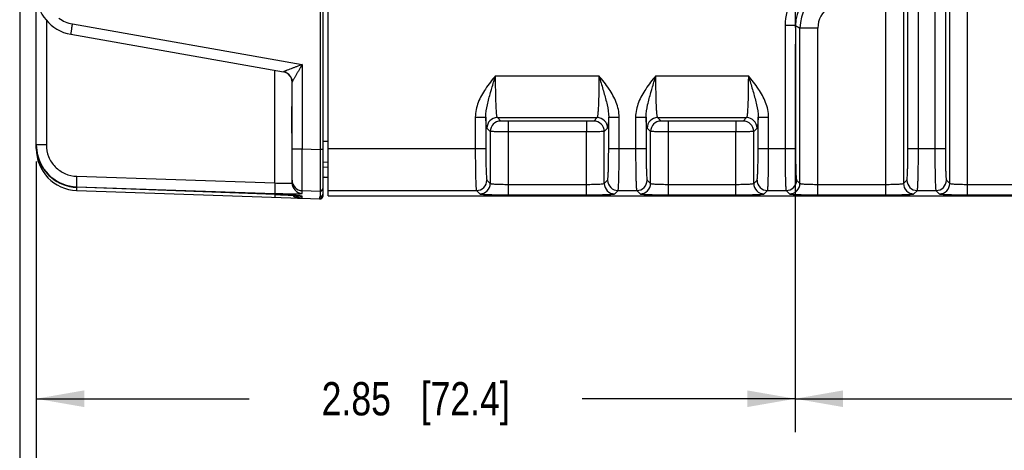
# Model space of a CAD drawing. Header units: inches. Extents: x 0 to 34, y 0 to 22.
# Tile 52 of 111: x 13.6 to 17.3, y 2.5 to 4.1. Entities that reach past the tile are written whole.
import ezdxf

# ---------------------------------------------------------------- set-up
doc = ezdxf.new("R2010")
doc.units = ezdxf.units.IN
doc.header["$LTSCALE"] = 1.87
doc.header["$MEASUREMENT"] = 0
doc.linetypes.add('CENTER', pattern=[0.6, 0.375, -0.075, 0.075, -0.075])
doc.layers.get('0').update_dxf_attribs({"linetype": 'CONTINUOUS'})
doc.layers.add('02___PRT_ALL_AXES', color=7, linetype='CONTINUOUS')
doc.layers.add('DIMENSIONS', color=7, linetype='CONTINUOUS')
doc.styles.get("Standard").update_dxf_attribs({"font": 'txt', "width": 0.8})
doc.dimstyles.new('DIMSTYLE_1', dxfattribs={"dimtxt": 0.125, "dimasz": 0.18, "dimexe": 0.125, "dimexo": 0.0625, "dimgap": 0.0625, "dimtad": 0, "dimtih": 1, "dimtoh": 1, "dimzin": 4, "dimdsep": 46, "dimtxsty": 'STANDARD', "dimblk": '_FILLED', "dimblk1": '_FILLED', "dimblk2": '_FILLED', "dimcen": 0.09, "dimadec": 0, "dimazin": 0, "dimtp": 0.01, "dimtm": 0.01, "dimtfac": 1, "dimtofl": 0, "dimtmove": 0, "dimatfit": 3, "dimldrblk": '_FILLED', "dimfxl": 1, "dimtolj": 1, "dimtzin": 4, "dimarcsym": 0})

# ---------------------------------------------------------------- blocks, each defined once
blk = doc.blocks.new('_FILLED')
at = {"color": 0, "linetype": 'BYBLOCK'}
blk.add_solid([(0, 0), (-1, 0.174), (-1, -0.174)], dxfattribs=at)
blk = doc.blocks.new('*D14')
at = {"layer": 'DIMENSIONS', "color": 2, "linetype": 'CONTINUOUS'}
for p, q in [((16.5599, 3.9909), (16.5599, 2.5342)), ((13.7107, 3.5503), (13.7107, 2.5342)), ((13.7107, 2.6592), (14.5103, 2.6592)), ((16.5599, 2.6592), (15.7603, 2.6592))]:
    blk.add_line(p, q, dxfattribs=at)
at = {"layer": 'DIMENSIONS', "color": 2, "linetype": 'CONTINUOUS', "xscale": 0.18, "yscale": 0.18, "zscale": 0.18, "rotation": 180}
blk.add_blockref('_FILLED', (13.7107, 2.6592), dxfattribs=at)
at = {"layer": 'DIMENSIONS', "color": 2, "linetype": 'CONTINUOUS', "xscale": 0.18, "yscale": 0.18, "zscale": 0.18}
blk.add_blockref('_FILLED', (16.5599, 2.6592), dxfattribs=at)
at = {"layer": 'DIMENSIONS', "color": 2, "linetype": 'CONTINUOUS', "insert": (15.1353, 2.7217), "char_height": 0.125, "width": 1.125, "attachment_point": 2, "line_spacing_factor": 0.9}
blk.add_mtext('2.85{\\Ftxt.shx;\\W1.000000;\\H0.125000; }[72.4]', dxfattribs=at)
blk = doc.blocks.new('*D15')
at = {"layer": 'DIMENSIONS', "color": 2, "linetype": 'CONTINUOUS'}
for p, q in [((16.5599, 3.9909), (16.5599, 2.5342)), ((21.1479, 3.9909), (21.1479, 2.5342)), ((16.5599, 2.6592), (18.1789, 2.6592)), ((21.1479, 2.6592), (19.5289, 2.6592))]:
    blk.add_line(p, q, dxfattribs=at)
at = {"layer": 'DIMENSIONS', "color": 2, "linetype": 'CONTINUOUS', "xscale": 0.18, "yscale": 0.18, "zscale": 0.18, "rotation": 180}
blk.add_blockref('_FILLED', (16.5599, 2.6592), dxfattribs=at)
at = {"layer": 'DIMENSIONS', "color": 2, "linetype": 'CONTINUOUS', "xscale": 0.18, "yscale": 0.18, "zscale": 0.18}
blk.add_blockref('_FILLED', (21.1479, 2.6592), dxfattribs=at)
at = {"layer": 'DIMENSIONS', "color": 2, "linetype": 'CONTINUOUS', "insert": (18.8539, 2.7217), "char_height": 0.125, "width": 1.225, "attachment_point": 2, "line_spacing_factor": 0.9}
blk.add_mtext('4.59{\\Ftxt.shx;\\W1.000000;\\H0.125000; }[116.5]', dxfattribs=at)
blk = doc.blocks.new('*D16')
at = {"layer": 'DIMENSIONS', "color": 2, "linetype": 'CONTINUOUS'}
for p, q in [((13.6487, 4.9202), (13.6487, 1.0342)), ((22.2897, 3.4467), (22.2897, 1.0342)), ((13.6487, 1.1592), (17.2942, 1.1592)), ((22.2897, 1.1592), (18.6442, 1.1592))]:
    blk.add_line(p, q, dxfattribs=at)
at = {"layer": 'DIMENSIONS', "color": 2, "linetype": 'CONTINUOUS', "xscale": 0.18, "yscale": 0.18, "zscale": 0.18, "rotation": 180}
blk.add_blockref('_FILLED', (13.6487, 1.1592), dxfattribs=at)
at = {"layer": 'DIMENSIONS', "color": 2, "linetype": 'CONTINUOUS', "xscale": 0.18, "yscale": 0.18, "zscale": 0.18}
blk.add_blockref('_FILLED', (22.2897, 1.1592), dxfattribs=at)
at = {"layer": 'DIMENSIONS', "color": 2, "linetype": 'CONTINUOUS', "insert": (17.9692, 1.2217), "char_height": 0.125, "width": 1.225, "attachment_point": 2, "line_spacing_factor": 0.9}
blk.add_mtext('8.64{\\Ftxt.shx;\\W1.000000;\\H0.125000; }[219.5]', dxfattribs=at)
blk = doc.blocks.new('*D17')
at = {"layer": 'DIMENSIONS', "color": 2, "linetype": 'CONTINUOUS'}
for p, q in [((13.7107, 3.5503), (13.7107, 1.7842)), ((22.2897, 3.4467), (22.2897, 1.7842)), ((13.7107, 1.9092), (17.3252, 1.9092)), ((22.2897, 1.9092), (18.6752, 1.9092))]:
    blk.add_line(p, q, dxfattribs=at)
at = {"layer": 'DIMENSIONS', "color": 2, "linetype": 'CONTINUOUS', "xscale": 0.18, "yscale": 0.18, "zscale": 0.18, "rotation": 180}
blk.add_blockref('_FILLED', (13.7107, 1.9092), dxfattribs=at)
at = {"layer": 'DIMENSIONS', "color": 2, "linetype": 'CONTINUOUS', "xscale": 0.18, "yscale": 0.18, "zscale": 0.18}
blk.add_blockref('_FILLED', (22.2897, 1.9092), dxfattribs=at)
at = {"layer": 'DIMENSIONS', "color": 2, "linetype": 'CONTINUOUS', "insert": (18.0002, 1.9717), "char_height": 0.125, "width": 1.225, "attachment_point": 2, "line_spacing_factor": 0.9}
blk.add_mtext('8.58{\\Ftxt.shx;\\W1.000000;\\H0.125000; }[217.9]', dxfattribs=at)

msp = doc.modelspace()

# ---------------------------------------------------------------- linework, layer by layer
at = {"color": 7, "linetype": 'CONTINUOUS'}
for p, q in [((14.7864, 6.868), (14.7864, 3.4194)), ((14.8066, 3.4216), (14.8066, 6.8658)), ((16.8996, 6.8623), (16.8996, 3.4251)), ((17.2073, 3.4251), (17.2073, 6.8623)), ((16.9665, 6.8194), (16.9665, 3.468)), ((17.1404, 3.468), (17.1404, 6.8194)), ((14.7763, 6.6915), (14.7763, 3.5959)), ((13.7107, 3.5989), (13.7107, 6.6886)), ((16.9832, 3.5988), (16.9832, 6.6886)), ((17.0226, 3.5988), (17.0226, 6.6886)), ((17.0843, 6.6886), (17.0843, 3.5988)), ((17.1237, 6.6886), (17.1237, 3.5988)), ((13.7487, 4.0809), (13.7487, 3.6128)), ((13.8463, 4.0669), (14.7093, 3.9147)), ((16.5219, 4.0612), (16.5219, 3.5988)), ((16.5613, 4.0612), (16.5219, 4.0612)), ((16.5613, 4.0612), (16.5613, 3.5988)), ((16.578, 3.468), (16.578, 4.0516)), ((16.6449, 4.0516), (16.578, 4.0516)), ((16.6449, 3.4251), (16.6449, 4.0516)), ((13.8408, 4.0281), (14.6388, 3.8874)), ((14.6067, 3.4697), (14.6067, 3.893)), ((14.7093, 3.9147), (14.7093, 3.5982)), ((14.6713, 3.4698), (14.6713, 3.8487)), ((15.4351, 3.8724), (15.8231, 3.8724)), ((16.0369, 3.8724), (16.3841, 3.8724)), ((15.3591, 3.7171), (15.3591, 3.5988)), ((15.3591, 3.7171), (15.3984, 3.7171)), ((15.3984, 3.717), (15.3984, 3.5988)), ((15.4545, 3.7023), (15.4418, 3.7151)), ((15.4418, 3.7151), (15.8165, 3.7151)), ((15.482, 3.7014), (15.482, 3.662)), ((15.7762, 3.7014), (15.482, 3.7014)), ((15.7762, 3.7014), (15.7762, 3.662)), ((15.8165, 3.7151), (15.8037, 3.7023)), ((15.8598, 3.7171), (15.8991, 3.7171)), ((15.8598, 3.5988), (15.8598, 3.717)), ((15.8991, 3.5988), (15.8991, 3.7171)), ((15.9609, 3.7171), (15.9609, 3.5988)), ((15.9609, 3.7171), (16.0002, 3.7171)), ((16.0002, 3.717), (16.0002, 3.5988)), ((16.0563, 3.7023), (16.0436, 3.7151)), ((16.0436, 3.7151), (16.3775, 3.7151)), ((16.0839, 3.4251), (16.0839, 3.7014)), ((16.3372, 3.7014), (16.0839, 3.7014)), ((16.3372, 3.7014), (16.3372, 3.662)), ((16.3775, 3.7151), (16.3647, 3.7023)), ((16.4208, 3.7171), (16.4602, 3.7171)), ((16.4208, 3.5988), (16.4208, 3.717)), ((16.4602, 3.5988), (16.4602, 3.7171)), ((15.4152, 3.663), (15.4024, 3.6757)), ((15.4152, 3.663), (15.4152, 3.468)), ((15.482, 3.662), (15.482, 3.4644)), ((15.7762, 3.662), (15.482, 3.662)), ((15.7762, 3.4251), (15.7762, 3.662)), ((15.8558, 3.6757), (15.8431, 3.663)), ((15.8431, 3.468), (15.8431, 3.663)), ((16.017, 3.663), (16.0042, 3.6757)), ((16.017, 3.468), (16.017, 3.663)), ((16.3372, 3.662), (16.0839, 3.662)), ((16.3372, 3.4251), (16.3372, 3.662)), ((16.4168, 3.6757), (16.4041, 3.663)), ((16.4041, 3.468), (16.4041, 3.663)), ((14.7863, 3.6266), (14.8066, 3.6272)), ((13.7107, 3.6128), (13.7137, 3.5821)), ((13.7487, 3.6128), (13.7107, 3.6128)), ((13.7119, 3.5989), (13.7107, 3.5989)), ((14.6713, 3.5982), (14.7093, 3.5982)), ((14.7093, 3.5982), (14.7763, 3.5959)), ((14.7864, 3.5959), (14.7763, 3.5959)), ((14.8066, 3.5988), (15.3984, 3.5988)), ((15.8598, 3.5988), (16.0002, 3.5988)), ((16.4208, 3.5988), (16.5613, 3.5988)), ((16.9832, 3.5988), (17.1237, 3.5988)), ((14.7864, 3.5479), (14.8066, 3.5485)), ((14.8066, 3.5288), (14.7864, 3.5282)), ((13.8626, 3.4948), (14.6067, 3.4697)), ((14.7864, 3.4917), (14.8066, 3.4917)), ((15.4024, 3.4808), (15.4152, 3.468)), ((15.8431, 3.468), (15.8558, 3.4808)), ((16.0042, 3.4808), (16.017, 3.468)), ((16.4041, 3.468), (16.4168, 3.4808)), ((16.5652, 3.4808), (16.578, 3.468)), ((16.9665, 3.468), (16.9792, 3.4808)), ((17.1277, 3.4808), (17.1404, 3.468)), ((13.8621, 3.453), (13.8622, 3.4445)), ((13.8626, 3.4534), (13.8626, 3.4555)), ((13.8626, 3.4555), (14.6067, 3.4304)), ((14.6066, 3.4265), (13.8626, 3.4534)), ((14.6067, 3.4265), (13.8626, 3.4534)), ((13.8626, 3.4534), (13.8626, 3.4534)), ((13.8626, 3.4415), (14.7763, 3.4096)), ((14.7093, 3.4305), (14.7093, 3.4409)), ((14.7093, 3.4409), (14.7763, 3.4386)), ((14.7763, 3.4386), (14.7763, 3.4181)), ((14.8066, 3.4414), (15.3631, 3.4414)), ((15.3631, 3.4414), (15.3758, 3.4287)), ((15.482, 3.4644), (15.482, 3.4251)), ((15.482, 3.4644), (15.7762, 3.4644)), ((15.8824, 3.4287), (15.8952, 3.4414)), ((15.8952, 3.4414), (15.9649, 3.4414)), ((15.9649, 3.4414), (15.9776, 3.4287)), ((16.0838, 3.4644), (16.3372, 3.4644)), ((16.4434, 3.4287), (16.4562, 3.4414)), ((16.4562, 3.4414), (16.5259, 3.4414)), ((16.5259, 3.4414), (16.5386, 3.4287)), ((16.6449, 3.4644), (16.8996, 3.4644)), ((17.0059, 3.4287), (17.0186, 3.4414)), ((17.0186, 3.4414), (17.0883, 3.4414)), ((17.0883, 3.4414), (17.1011, 3.4287)), ((17.2073, 3.4644), (17.9232, 3.4644)), ((14.6061, 3.4264), (14.6063, 3.4185)), ((14.6066, 3.4265), (14.6067, 3.4265)), ((14.7068, 3.4125), (14.7736, 3.4101)), ((14.7093, 3.4132), (14.7093, 3.4192)), ((14.7738, 3.4182), (14.7736, 3.4097)), ((14.7738, 3.4182), (14.7763, 3.4181)), ((14.7838, 3.4215), (14.7838, 3.4192)), ((14.8066, 3.4216), (22.1795, 3.4216)), ((15.482, 3.4251), (15.7762, 3.4251)), ((16.0839, 3.4251), (16.3372, 3.4251)), ((16.6449, 3.4251), (16.8996, 3.4251)), ((17.2073, 3.4251), (17.9232, 3.4251))]:
    msp.add_line(p, q, dxfattribs=at)
for points in [[(13.7137, 3.5803), (13.7239, 3.5476), (13.7429, 3.5154), (13.7689, 3.4886), (13.8005, 3.4686), (13.8358, 3.4566), (13.8626, 3.4534)], [(14.6066, 3.4265), (14.6173, 3.4261), (14.6279, 3.4256), (14.638, 3.4252), (14.6474, 3.4247), (14.6562, 3.4242), (14.6644, 3.4238), (14.6718, 3.4233), (14.6784, 3.4228), (14.6843, 3.4224), (14.6894, 3.422), (14.6937, 3.4216), (14.697, 3.4212), (14.6994, 3.4209), (14.7001, 3.4208)]]:
    msp.add_lwpolyline(points, dxfattribs=at)
for centre, radius, start, end in [((16.7187, 4.0612), 0.1967, 119.3238, 180.0003), ((13.8681, 4.1832), 0.1575, 180, 260), ((16.7186, 4.0612), 0.1573, 119.3081, 180.0129), ((16.7355, 4.0515), 0.1575, 121.0017, 179.9817), ((16.7354, 4.0516), 0.0905, 120.9835, 180), ((13.8668, 4.1832), 0.1181, 233.1245, 259.9996), ((17.2343, 5.2114), 1.3326, 239.6673, 240.4969), ((14.6319, 3.8486), 0.0394, 0, 80), ((14.6319, 3.8486), 0.0394, 31.4139, 79.957), ((15.4418, 3.6756), 0.0394, 90.0842, 179.9158), ((15.4546, 3.6629), 0.0394, 90.0842, 179.9158), ((15.8037, 3.6629), 0.0394, 0.0842, 89.9158), ((15.8164, 3.6756), 0.0394, 0.0842, 89.9158), ((16.0436, 3.6756), 0.0394, 90.0842, 179.9158), ((16.0564, 3.6629), 0.0394, 90.0842, 179.9158), ((16.3647, 3.6629), 0.0394, 0.0842, 89.9158), ((16.3774, 3.6756), 0.0394, 0.0842, 89.9158), ((13.8689, 3.611), 0.1582, 180.0234, 190.5379), ((13.8681, 3.5989), 0.1575, 180, 268), ((13.8682, 3.6109), 0.1576, 190.5429, 191.2207), ((13.868, 3.6127), 0.1573, 191.2038, 268.0553), ((13.8678, 3.6108), 0.1571, 191.2204, 192.5541), ((13.8683, 3.611), 0.1577, 192.5581, 267.9301), ((14.7106, 3.4802), 0.0394, 180.0178, 268.0195), ((14.7933, 3.4838), 0.00787, 90, 152.6446), ((15.363, 3.4808), 0.0394, 270.0842, 359.9158), ((15.8952, 3.4808), 0.0394, 180.0842, 269.9158), ((15.9648, 3.4808), 0.0394, 270.0842, 359.9158), ((16.4562, 3.4808), 0.0394, 180.0842, 269.9158), ((16.5258, 3.4808), 0.0394, 270.0842, 359.9158), ((17.0187, 3.4808), 0.0394, 180.0842, 269.9158), ((17.0883, 3.4808), 0.0394, 270.0842, 359.9158), ((14.7106, 3.4699), 0.0394, 180.0178, 268.0195), ((14.7766, 3.4485), 0.00984, 267.9649, 0.0002), ((15.3757, 3.4681), 0.0394, 270.0842, 359.9158), ((15.8825, 3.4681), 0.0394, 180.0842, 269.9158), ((15.9776, 3.4681), 0.0394, 270.0842, 359.9158), ((16.4435, 3.4681), 0.0394, 180.0842, 269.9158), ((16.5386, 3.4681), 0.0394, 270.0842, 359.9158), ((17.0059, 3.4681), 0.0394, 180.0842, 269.9158), ((17.101, 3.4681), 0.0394, 270.0842, 359.9158), ((14.4982, 0.4253), 3.0032, 87.7625, 87.9296), ((14.5001, 0.4744), 2.954, 87.6218, 87.7628), ((14.5144, 0.8062), 2.6219, 87.1593, 87.6325), ((14.5295, 1.1138), 2.3139, 87.0347, 87.1558), ((14.7107, 3.4526), 0.0395, 231.5967, 245.9896), ((14.7739, 3.4195), 0.00984, 268, 358.5), ((14.7766, 3.4194), 0.00984, 264.7712, 360)]:
    msp.add_arc(centre, radius, start, end, dxfattribs=at)
for points, knots in [([(13.8463, 4.0669), (13.8454, 4.0619), (13.8442, 4.0548), (13.8427, 4.0457), (13.8419, 4.0399), (13.8412, 4.0351), (13.8409, 4.0319), (13.8407, 4.03), (13.8407, 4.029), (13.8407, 4.0285), (13.8407, 4.0281), (13.8408, 4.0281)], [0, 0, 0, 0, 0.382301, 0.554901, 0.706007, 0.829998, 0.922353, 0.955415, 0.979369, 0.994119, 1, 1, 1, 1]), ([(14.7093, 3.9147), (14.7021, 3.912), (14.6915, 3.9079), (14.6775, 3.9026), (14.6674, 3.8987), (14.6579, 3.895), (14.6505, 3.8921), (14.6453, 3.8901), (14.6422, 3.8889), (14.6402, 3.8879), (14.639, 3.8876), (14.6388, 3.8874)], [0, 0, 0, 0, 0.303149, 0.451539, 0.595698, 0.732714, 0.856859, 0.910591, 0.955282, 0.986741, 1, 1, 1, 1]), ([(14.6388, 3.8874), (14.6388, 3.8874), (14.6388, 3.8874), (14.6388, 3.8874), (14.6388, 3.8874)], [0, 0, 0, 0, 0.513947, 1, 1, 1, 1]), ([(14.7093, 3.9147), (14.7054, 3.9081), (14.6996, 3.8983), (14.6919, 3.8853), (14.6865, 3.8759), (14.6821, 3.8683), (14.6788, 3.8626), (14.6765, 3.8586), (14.6746, 3.8551), (14.6729, 3.8522), (14.672, 3.8501), (14.6713, 3.849), (14.6713, 3.8487)], [0, 0, 0, 0, 0.301179, 0.448888, 0.592614, 0.729511, 0.793836, 0.853964, 0.90807, 0.953331, 0.985599, 1, 1, 1, 1]), ([(15.4164, 3.8096), (15.4179, 3.8148), (15.424, 3.8358), (15.4303, 3.8567), (15.4351, 3.8724)], [0, 0, 0, 0, 0.24726, 1, 1, 1, 1]), ([(15.4418, 3.7151), (15.4414, 3.7153), (15.4409, 3.7168), (15.4403, 3.7194), (15.4397, 3.7235), (15.4388, 3.7317), (15.4379, 3.745), (15.4369, 3.7643), (15.4362, 3.7877), (15.4356, 3.8141), (15.4352, 3.8427), (15.4351, 3.8624), (15.4351, 3.8724)], [0, 0, 0, 0, 0.008949, 0.02645, 0.052719, 0.087598, 0.181978, 0.306279, 0.456041, 0.625793, 0.809438, 1, 1, 1, 1]), ([(15.8231, 3.8724), (15.8231, 3.8624), (15.823, 3.8427), (15.8227, 3.8141), (15.8221, 3.7877), (15.8213, 3.7643), (15.8203, 3.745), (15.8194, 3.7317), (15.8185, 3.7235), (15.8179, 3.7194), (15.8173, 3.7168), (15.8168, 3.7153), (15.8165, 3.7151)], [0, 0, 0, 0, 0.190565, 0.374167, 0.54388, 0.693638, 0.817961, 0.912364, 0.94726, 0.973537, 0.991045, 1, 1, 1, 1]), ([(15.8231, 3.8724), (15.8247, 3.8672), (15.8311, 3.8463), (15.8373, 3.8253), (15.8418, 3.8096)], [0, 0, 0, 0, 0.252014, 1, 1, 1, 1]), ([(16.0182, 3.8096), (16.0197, 3.8148), (16.0258, 3.8358), (16.0321, 3.8567), (16.0369, 3.8724)], [0, 0, 0, 0, 0.24726, 1, 1, 1, 1]), ([(16.0436, 3.7151), (16.0432, 3.7153), (16.0428, 3.7168), (16.0421, 3.7194), (16.0415, 3.7235), (16.0407, 3.7317), (16.0397, 3.745), (16.0388, 3.7643), (16.038, 3.7877), (16.0374, 3.8141), (16.037, 3.8427), (16.0369, 3.8624), (16.0369, 3.8724)], [0, 0, 0, 0, 0.008949, 0.02645, 0.052719, 0.087598, 0.181978, 0.306279, 0.456041, 0.625793, 0.809438, 1, 1, 1, 1]), ([(16.3841, 3.8724), (16.3841, 3.8624), (16.384, 3.8427), (16.3837, 3.8141), (16.3831, 3.7877), (16.3823, 3.7643), (16.3814, 3.745), (16.3804, 3.7317), (16.3795, 3.7235), (16.3789, 3.7194), (16.3783, 3.7168), (16.3779, 3.7153), (16.3775, 3.7151)], [0, 0, 0, 0, 0.190564, 0.374166, 0.54388, 0.693638, 0.817961, 0.912364, 0.947259, 0.973537, 0.991045, 1, 1, 1, 1]), ([(16.3841, 3.8724), (16.3857, 3.8672), (16.3921, 3.8463), (16.3984, 3.8253), (16.4029, 3.8096)], [0, 0, 0, 0, 0.252014, 1, 1, 1, 1]), ([(15.3971, 3.8226), (15.3865, 3.8069), (15.3677, 3.7738), (15.3591, 3.7359), (15.3591, 3.7171)], [0, 0, 0, 0, 0.500826, 1, 1, 1, 1]), ([(15.3984, 3.7171), (15.3982, 3.7326), (15.4036, 3.764), (15.412, 3.7943), (15.4164, 3.8096)], [0, 0, 0, 0, 0.494729, 1, 1, 1, 1]), ([(15.8418, 3.8096), (15.8462, 3.7943), (15.8546, 3.764), (15.86, 3.7326), (15.8598, 3.7171)], [0, 0, 0, 0, 0.505224, 1, 1, 1, 1]), ([(15.8991, 3.7171), (15.8992, 3.7359), (15.8905, 3.7738), (15.8717, 3.8069), (15.8611, 3.8226)], [0, 0, 0, 0, 0.499385, 1, 1, 1, 1]), ([(15.9989, 3.8226), (15.9883, 3.8069), (15.9695, 3.7738), (15.9609, 3.7359), (15.9609, 3.7171)], [0, 0, 0, 0, 0.500826, 1, 1, 1, 1]), ([(16.0002, 3.7171), (16.0001, 3.7326), (16.0054, 3.764), (16.0138, 3.7943), (16.0182, 3.8096)], [0, 0, 0, 0, 0.494729, 1, 1, 1, 1]), ([(16.4029, 3.8096), (16.4073, 3.7943), (16.4157, 3.764), (16.421, 3.7326), (16.4208, 3.7171)], [0, 0, 0, 0, 0.505224, 1, 1, 1, 1]), ([(16.4602, 3.7171), (16.4602, 3.7359), (16.4515, 3.7738), (16.4327, 3.8069), (16.4221, 3.8226)], [0, 0, 0, 0, 0.499385, 1, 1, 1, 1]), ([(14.6713, 3.6339), (14.6713, 3.6458), (14.6705, 3.6701), (14.6697, 3.7067), (14.6705, 3.7433), (14.6713, 3.7676), (14.6713, 3.7796)], [0, 0, 0, 0, 0.246097, 0.500013, 0.753915, 1, 1, 1, 1]), ([(15.4024, 3.6757), (15.4021, 3.676), (15.4017, 3.6772), (15.4012, 3.6795), (15.4008, 3.6831), (15.4, 3.69), (15.3992, 3.7015), (15.3987, 3.7114), (15.3984, 3.717)], [0, 0, 0, 0, 0.030269, 0.087813, 0.173263, 0.286401, 0.592933, 1, 1, 1, 1]), ([(15.482, 3.7014), (15.4786, 3.7014), (15.4722, 3.7014), (15.4647, 3.7016), (15.4598, 3.7018), (15.4571, 3.7019), (15.4556, 3.7021), (15.4547, 3.7021), (15.4545, 3.7023)], [0, 0, 0, 0, 0.374389, 0.694136, 0.818612, 0.913063, 0.97415, 1, 1, 1, 1]), ([(15.8037, 3.7023), (15.8036, 3.7021), (15.8027, 3.7021), (15.8011, 3.7019), (15.7985, 3.7018), (15.7935, 3.7016), (15.786, 3.7014), (15.7796, 3.7014), (15.7762, 3.7014)], [0, 0, 0, 0, 0.02585, 0.086937, 0.181388, 0.305864, 0.625611, 1, 1, 1, 1]), ([(15.8598, 3.717), (15.8595, 3.7114), (15.859, 3.7015), (15.8582, 3.69), (15.8575, 3.6831), (15.857, 3.6795), (15.8565, 3.6772), (15.8561, 3.676), (15.8558, 3.6757)], [0, 0, 0, 0, 0.40714, 0.713657, 0.826756, 0.912173, 0.969716, 1, 1, 1, 1]), ([(16.0042, 3.6757), (16.0039, 3.676), (16.0036, 3.6772), (16.003, 3.6795), (16.0026, 3.6831), (16.0018, 3.69), (16.001, 3.7015), (16.0005, 3.7114), (16.0002, 3.717)], [0, 0, 0, 0, 0.030269, 0.087813, 0.173263, 0.286401, 0.592933, 1, 1, 1, 1]), ([(16.0839, 3.7014), (16.0804, 3.7014), (16.074, 3.7014), (16.0665, 3.7016), (16.0616, 3.7018), (16.059, 3.7019), (16.0574, 3.7021), (16.0565, 3.7021), (16.0563, 3.7023)], [0, 0, 0, 0, 0.374372, 0.69413, 0.818612, 0.91306, 0.974164, 1, 1, 1, 1]), ([(16.3647, 3.7023), (16.3646, 3.7021), (16.3637, 3.7021), (16.3621, 3.7019), (16.3595, 3.7018), (16.3546, 3.7016), (16.347, 3.7014), (16.3406, 3.7014), (16.3372, 3.7014)], [0, 0, 0, 0, 0.02585, 0.086937, 0.181388, 0.305864, 0.625611, 1, 1, 1, 1]), ([(16.4208, 3.717), (16.4206, 3.7114), (16.4201, 3.7015), (16.4192, 3.69), (16.4185, 3.6831), (16.418, 3.6795), (16.4175, 3.6772), (16.4171, 3.676), (16.4168, 3.6757)], [0, 0, 0, 0, 0.40714, 0.713657, 0.826756, 0.912173, 0.969716, 1, 1, 1, 1]), ([(15.482, 3.662), (15.4737, 3.662), (15.4615, 3.6621), (15.446, 3.6622), (15.4361, 3.6623), (15.4279, 3.6624), (15.4216, 3.6625), (15.4177, 3.6628), (15.4157, 3.6627), (15.4152, 3.663)], [0, 0, 0, 0, 0.374813, 0.544881, 0.694915, 0.819485, 0.91392, 0.974813, 1, 1, 1, 1]), ([(15.8431, 3.663), (15.8426, 3.6627), (15.8406, 3.6628), (15.8366, 3.6625), (15.8303, 3.6624), (15.8221, 3.6623), (15.8122, 3.6622), (15.7967, 3.6621), (15.7846, 3.662), (15.7762, 3.662)], [0, 0, 0, 0, 0.025187, 0.08608, 0.180515, 0.305085, 0.455119, 0.625187, 1, 1, 1, 1]), ([(16.0839, 3.662), (16.0755, 3.662), (16.0633, 3.6621), (16.0479, 3.6622), (16.0379, 3.6623), (16.0297, 3.6624), (16.0234, 3.6625), (16.0195, 3.6628), (16.0175, 3.6627), (16.017, 3.663)], [0, 0, 0, 0, 0.374728, 0.544773, 0.694801, 0.819375, 0.91383, 0.974777, 1, 1, 1, 1]), ([(16.4041, 3.663), (16.4036, 3.6627), (16.4016, 3.6628), (16.3976, 3.6625), (16.3914, 3.6624), (16.3831, 3.6623), (16.3732, 3.6622), (16.3577, 3.6621), (16.3456, 3.662), (16.3372, 3.662)], [0, 0, 0, 0, 0.025187, 0.08608, 0.180515, 0.305085, 0.455119, 0.625187, 1, 1, 1, 1]), ([(13.7487, 3.6128), (13.7487, 3.5977), (13.7545, 3.5674), (13.7797, 3.5287), (13.8175, 3.5022), (13.8476, 3.4953), (13.8626, 3.4948)], [0, 0, 0, 0, 0.250075, 0.500099, 0.750065, 1, 1, 1, 1]), ([(14.7093, 3.4409), (14.7092, 3.4413), (14.7092, 3.4426), (14.709, 3.4453), (14.709, 3.4494), (14.7088, 3.4575), (14.7088, 3.4708), (14.7087, 3.4902), (14.7088, 3.5135), (14.7089, 3.55), (14.7091, 3.5785), (14.7093, 3.5982)], [0, 0, 0, 0, 0.008017, 0.025125, 0.051204, 0.086008, 0.180457, 0.305012, 0.455109, 0.625207, 1, 1, 1, 1]), ([(14.7763, 3.5959), (14.7762, 3.5763), (14.7762, 3.5398), (14.7761, 3.4968), (14.7761, 3.4686), (14.7761, 3.4539), (14.7762, 3.4444), (14.7762, 3.4399), (14.7763, 3.4386)], [0, 0, 0, 0, 0.374857, 0.695113, 0.819676, 0.914114, 0.974961, 1, 1, 1, 1]), ([(15.3591, 3.5988), (15.3591, 3.5888), (15.3591, 3.5691), (15.3593, 3.5405), (15.3597, 3.5141), (15.3602, 3.4907), (15.3607, 3.4736), (15.3611, 3.4622), (15.3615, 3.4554), (15.3619, 3.4499), (15.3622, 3.4458), (15.3626, 3.4432), (15.3628, 3.4418), (15.3631, 3.4414)], [0, 0, 0, 0, 0.190755, 0.374541, 0.544522, 0.694519, 0.819009, 0.870232, 0.913453, 0.948287, 0.974432, 0.991671, 1, 1, 1, 1]), ([(15.3984, 3.5988), (15.3984, 3.5841), (15.3986, 3.5626), (15.399, 3.5353), (15.3995, 3.5178), (15.4001, 3.5032), (15.4007, 3.4932), (15.4012, 3.4872), (15.4015, 3.484), (15.4019, 3.4821), (15.4022, 3.481), (15.4024, 3.4808)], [0, 0, 0, 0, 0.374306, 0.544184, 0.694096, 0.818524, 0.912957, 0.947823, 0.974033, 0.991392, 1, 1, 1, 1]), ([(15.8558, 3.4808), (15.8561, 3.481), (15.8563, 3.4821), (15.8567, 3.484), (15.857, 3.4872), (15.8576, 3.4932), (15.8581, 3.5032), (15.8587, 3.5178), (15.8592, 3.5353), (15.8597, 3.5626), (15.8598, 3.5841), (15.8598, 3.5988)], [0, 0, 0, 0, 0.008608, 0.025967, 0.052177, 0.087043, 0.181476, 0.305904, 0.455816, 0.625694, 1, 1, 1, 1]), ([(15.8952, 3.4414), (15.8954, 3.4418), (15.8956, 3.4432), (15.896, 3.4458), (15.8964, 3.4499), (15.8967, 3.4554), (15.8971, 3.4622), (15.8975, 3.4736), (15.898, 3.4907), (15.8985, 3.5141), (15.8989, 3.5405), (15.8991, 3.5691), (15.8991, 3.5888), (15.8991, 3.5988)], [0, 0, 0, 0, 0.008329, 0.025568, 0.051713, 0.086547, 0.129768, 0.180991, 0.305481, 0.455478, 0.625459, 0.809245, 1, 1, 1, 1]), ([(15.9609, 3.5988), (15.9609, 3.5888), (15.9609, 3.5691), (15.9612, 3.5405), (15.9615, 3.5141), (15.962, 3.4907), (15.9625, 3.4736), (15.963, 3.4622), (15.9633, 3.4554), (15.9637, 3.4499), (15.964, 3.4458), (15.9644, 3.4432), (15.9646, 3.4418), (15.9649, 3.4414)], [0, 0, 0, 0, 0.190755, 0.374541, 0.544522, 0.694519, 0.819009, 0.870232, 0.913453, 0.948287, 0.974432, 0.991671, 1, 1, 1, 1]), ([(16.0002, 3.5988), (16.0002, 3.5841), (16.0004, 3.5626), (16.0009, 3.5353), (16.0013, 3.5178), (16.0019, 3.5032), (16.0025, 3.4932), (16.003, 3.4872), (16.0034, 3.484), (16.0037, 3.4821), (16.004, 3.481), (16.0042, 3.4808)], [0, 0, 0, 0, 0.374306, 0.544184, 0.694096, 0.818524, 0.912957, 0.947823, 0.974033, 0.991392, 1, 1, 1, 1]), ([(16.4168, 3.4808), (16.4171, 3.481), (16.4173, 3.4821), (16.4177, 3.484), (16.4181, 3.4872), (16.4186, 3.4932), (16.4192, 3.5032), (16.4197, 3.5178), (16.4202, 3.5353), (16.4207, 3.5626), (16.4208, 3.5841), (16.4208, 3.5988)], [0, 0, 0, 0, 0.008608, 0.025967, 0.052177, 0.087043, 0.181476, 0.305904, 0.455816, 0.625694, 1, 1, 1, 1]), ([(16.4562, 3.4414), (16.4564, 3.4418), (16.4566, 3.4432), (16.4571, 3.4458), (16.4574, 3.4499), (16.4578, 3.4554), (16.4581, 3.4622), (16.4586, 3.4736), (16.4591, 3.4907), (16.4595, 3.5141), (16.4599, 3.5405), (16.4601, 3.5691), (16.4602, 3.5888), (16.4602, 3.5988)], [0, 0, 0, 0, 0.008329, 0.025568, 0.051713, 0.086547, 0.129768, 0.180991, 0.305481, 0.455478, 0.625459, 0.809245, 1, 1, 1, 1]), ([(16.5219, 3.5988), (16.5219, 3.5888), (16.522, 3.5691), (16.5222, 3.5405), (16.5225, 3.5141), (16.523, 3.4907), (16.5235, 3.4736), (16.524, 3.4622), (16.5243, 3.4554), (16.5247, 3.4499), (16.525, 3.4458), (16.5254, 3.4432), (16.5256, 3.4418), (16.5259, 3.4414)], [0, 0, 0, 0, 0.190755, 0.374541, 0.544522, 0.694519, 0.819009, 0.870232, 0.913453, 0.948287, 0.974432, 0.991671, 1, 1, 1, 1]), ([(16.5613, 3.5988), (16.5613, 3.5841), (16.5614, 3.5626), (16.5619, 3.5353), (16.5624, 3.5178), (16.5629, 3.5032), (16.5635, 3.4932), (16.564, 3.4872), (16.5644, 3.484), (16.5648, 3.4821), (16.565, 3.481), (16.5652, 3.4808)], [0, 0, 0, 0, 0.374306, 0.544184, 0.694096, 0.818524, 0.912957, 0.947823, 0.974033, 0.991392, 1, 1, 1, 1]), ([(16.9792, 3.4808), (16.9795, 3.481), (16.9797, 3.4821), (16.9801, 3.484), (16.9805, 3.4872), (16.981, 3.4932), (16.9816, 3.5032), (16.9821, 3.5178), (16.9826, 3.5353), (16.9831, 3.5626), (16.9832, 3.5841), (16.9832, 3.5988)], [0, 0, 0, 0, 0.008608, 0.025967, 0.052177, 0.087043, 0.181476, 0.305904, 0.455816, 0.625694, 1, 1, 1, 1]), ([(17.0186, 3.4414), (17.0189, 3.4418), (17.0191, 3.4432), (17.0195, 3.4458), (17.0198, 3.4499), (17.0202, 3.4554), (17.0205, 3.4622), (17.021, 3.4736), (17.0215, 3.4907), (17.022, 3.5141), (17.0223, 3.5405), (17.0225, 3.5691), (17.0226, 3.5888), (17.0226, 3.5988)], [0, 0, 0, 0, 0.008329, 0.025568, 0.051713, 0.086547, 0.129768, 0.180991, 0.305481, 0.455478, 0.625459, 0.809245, 1, 1, 1, 1]), ([(17.0843, 3.5988), (17.0843, 3.5888), (17.0844, 3.5691), (17.0846, 3.5405), (17.0849, 3.5141), (17.0854, 3.4907), (17.0859, 3.4736), (17.0864, 3.4622), (17.0867, 3.4554), (17.0871, 3.4499), (17.0874, 3.4458), (17.0878, 3.4432), (17.088, 3.4418), (17.0883, 3.4414)], [0, 0, 0, 0, 0.190755, 0.374541, 0.544522, 0.694519, 0.819009, 0.870232, 0.913453, 0.948287, 0.974432, 0.991671, 1, 1, 1, 1]), ([(17.1237, 3.5988), (17.1237, 3.5841), (17.1238, 3.5626), (17.1243, 3.5353), (17.1248, 3.5178), (17.1253, 3.5032), (17.1259, 3.4932), (17.1264, 3.4872), (17.1268, 3.484), (17.1272, 3.4821), (17.1274, 3.481), (17.1277, 3.4808)], [0, 0, 0, 0, 0.374306, 0.544184, 0.694096, 0.818524, 0.912957, 0.947823, 0.974033, 0.991392, 1, 1, 1, 1]), ([(13.8626, 3.4948), (13.8625, 3.4899), (13.8623, 3.4828), (13.8621, 3.4737), (13.8621, 3.4678), (13.8621, 3.463), (13.8622, 3.4593), (13.8624, 3.457), (13.8624, 3.4557), (13.8626, 3.4555)], [0, 0, 0, 0, 0.374339, 0.544301, 0.694151, 0.818529, 0.913066, 0.974109, 1, 1, 1, 1]), ([(13.8622, 3.4445), (13.8622, 3.444), (13.8623, 3.4433), (13.8624, 3.4423), (13.8625, 3.4418), (13.8626, 3.4415), (13.8626, 3.4415)], [0, 0, 0, 0, 0.425601, 0.734006, 0.924006, 1, 1, 1, 1]), ([(14.6067, 3.4697), (14.6065, 3.4648), (14.6063, 3.4577), (14.6062, 3.4486), (14.6061, 3.4427), (14.6062, 3.4379), (14.6062, 3.4342), (14.6065, 3.4319), (14.6065, 3.4306), (14.6067, 3.4304)], [0, 0, 0, 0, 0.374338, 0.544301, 0.694151, 0.818529, 0.913066, 0.974109, 1, 1, 1, 1]), ([(14.6067, 3.4697), (14.615, 3.4693), (14.627, 3.4687), (14.6423, 3.4684), (14.6519, 3.4683), (14.6598, 3.4684), (14.6656, 3.4686), (14.6692, 3.469), (14.6708, 3.4694), (14.6713, 3.4697), (14.6713, 3.4698)], [0, 0, 0, 0, 0.38396, 0.556205, 0.706722, 0.829923, 0.921375, 0.978015, 0.992945, 1, 1, 1, 1]), ([(15.4152, 3.468), (15.4155, 3.4675), (15.4178, 3.4672), (15.4215, 3.4665), (15.4279, 3.466), (15.4361, 3.4654), (15.446, 3.465), (15.4615, 3.4646), (15.4737, 3.4644), (15.482, 3.4644)], [0, 0, 0, 0, 0.027051, 0.088461, 0.1829, 0.307171, 0.456826, 0.626364, 1, 1, 1, 1]), ([(15.7762, 3.4644), (15.7846, 3.4644), (15.7967, 3.4646), (15.8122, 3.465), (15.8221, 3.4654), (15.8303, 3.466), (15.8367, 3.4665), (15.8405, 3.4672), (15.8427, 3.4675), (15.8431, 3.468)], [0, 0, 0, 0, 0.373637, 0.543175, 0.692829, 0.8171, 0.911539, 0.972949, 1, 1, 1, 1]), ([(16.017, 3.468), (16.0173, 3.4675), (16.0196, 3.4672), (16.0233, 3.4665), (16.0297, 3.466), (16.0379, 3.4654), (16.0478, 3.465), (16.0633, 3.4646), (16.0755, 3.4644), (16.0838, 3.4644)], [0, 0, 0, 0, 0.027028, 0.088415, 0.182845, 0.307114, 0.456775, 0.626326, 1, 1, 1, 1]), ([(16.3372, 3.4644), (16.3456, 3.4644), (16.3577, 3.4646), (16.3732, 3.465), (16.3832, 3.4654), (16.3913, 3.466), (16.3977, 3.4665), (16.4015, 3.4672), (16.4038, 3.4675), (16.4041, 3.468)], [0, 0, 0, 0, 0.373637, 0.543175, 0.692829, 0.8171, 0.911539, 0.972949, 1, 1, 1, 1]), ([(16.578, 3.468), (16.5783, 3.4675), (16.5806, 3.4672), (16.5844, 3.4665), (16.5907, 3.466), (16.5989, 3.4654), (16.6089, 3.465), (16.6243, 3.4646), (16.6365, 3.4644), (16.6449, 3.4644)], [0, 0, 0, 0, 0.027028, 0.088415, 0.182845, 0.307114, 0.456775, 0.626326, 1, 1, 1, 1]), ([(16.8996, 3.4644), (16.908, 3.4644), (16.9202, 3.4646), (16.9356, 3.465), (16.9456, 3.4654), (16.9537, 3.466), (16.9601, 3.4665), (16.9639, 3.4672), (16.9662, 3.4675), (16.9665, 3.468)], [0, 0, 0, 0, 0.373675, 0.543226, 0.692887, 0.817155, 0.911585, 0.972972, 1, 1, 1, 1]), ([(17.1404, 3.468), (17.1407, 3.4675), (17.143, 3.4672), (17.1468, 3.4665), (17.1532, 3.466), (17.1613, 3.4654), (17.1713, 3.465), (17.1868, 3.4646), (17.1989, 3.4644), (17.2073, 3.4644)], [0, 0, 0, 0, 0.027028, 0.088415, 0.182845, 0.307114, 0.456775, 0.626326, 1, 1, 1, 1]), ([(14.6063, 3.4185), (14.6063, 3.4181), (14.6063, 3.4173), (14.6064, 3.4163), (14.6065, 3.4158), (14.6066, 3.4155), (14.6067, 3.4155)], [0, 0, 0, 0, 0.425601, 0.734007, 0.924007, 1, 1, 1, 1]), ([(14.6067, 3.4304), (14.6134, 3.4302), (14.6266, 3.4298), (14.6457, 3.4293), (14.6632, 3.429), (14.6785, 3.4289), (14.6896, 3.429), (14.697, 3.4292), (14.7013, 3.4294), (14.7046, 3.4296), (14.7071, 3.4298), (14.7084, 3.43), (14.7093, 3.4303), (14.7093, 3.4305)], [0, 0, 0, 0, 0.196557, 0.384715, 0.557294, 0.708113, 0.831558, 0.881578, 0.923158, 0.955957, 0.979677, 0.994208, 1, 1, 1, 1]), ([(14.6957, 3.4215), (14.6927, 3.4218), (14.6772, 3.4231), (14.6617, 3.424), (14.6492, 3.4246)], [0, 0, 0, 0, 0.19337, 1, 1, 1, 1]), ([(14.6747, 3.4228), (14.6776, 3.4197), (14.6846, 3.4145), (14.6931, 3.4125), (14.6973, 3.4123)], [0, 0, 0, 0, 0.507618, 1, 1, 1, 1]), ([(14.7093, 3.4192), (14.7093, 3.4193), (14.7089, 3.4195), (14.7078, 3.4199), (14.7053, 3.4204), (14.701, 3.4209), (14.6976, 3.4213), (14.6957, 3.4215)], [0, 0, 0, 0, 0.023546, 0.073978, 0.264511, 0.574773, 1, 1, 1, 1]), ([(14.6973, 3.4123), (14.6983, 3.4123), (14.7014, 3.4122), (14.7046, 3.4122), (14.7068, 3.4125)], [0, 0, 0, 0, 0.317837, 1, 1, 1, 1]), ([(14.7068, 3.4125), (14.7074, 3.4126), (14.7081, 3.4127), (14.7093, 3.4129), (14.7093, 3.4132)], [0, 0, 0, 0, 0.722019, 1, 1, 1, 1]), ([(15.3758, 3.4287), (15.376, 3.4285), (15.377, 3.4283), (15.3788, 3.4279), (15.3815, 3.4276), (15.387, 3.4271), (15.396, 3.4266), (15.4091, 3.4261), (15.4248, 3.4257), (15.4495, 3.4252), (15.4688, 3.4251), (15.482, 3.4251)], [0, 0, 0, 0, 0.008599, 0.025967, 0.05218, 0.08706, 0.181486, 0.305912, 0.455831, 0.625684, 1, 1, 1, 1]), ([(15.7762, 3.4251), (15.7895, 3.4251), (15.8088, 3.4252), (15.8334, 3.4257), (15.8491, 3.4261), (15.8622, 3.4266), (15.8712, 3.4271), (15.8767, 3.4276), (15.8795, 3.4279), (15.8812, 3.4283), (15.8822, 3.4285), (15.8824, 3.4287)], [0, 0, 0, 0, 0.374316, 0.544169, 0.694089, 0.818514, 0.91294, 0.94782, 0.974034, 0.991401, 1, 1, 1, 1]), ([(15.9776, 3.4287), (15.9778, 3.4285), (15.9788, 3.4283), (15.9806, 3.4279), (15.9834, 3.4276), (15.9888, 3.4271), (15.9978, 3.4266), (16.0109, 3.4261), (16.0267, 3.4257), (16.0513, 3.4252), (16.0706, 3.4251), (16.0839, 3.4251)], [0, 0, 0, 0, 0.0086, 0.025967, 0.05218, 0.08706, 0.181487, 0.305911, 0.455829, 0.625681, 1, 1, 1, 1]), ([(16.3372, 3.4251), (16.3505, 3.4251), (16.3698, 3.4252), (16.3944, 3.4257), (16.4102, 3.4261), (16.4232, 3.4266), (16.4322, 3.4271), (16.4377, 3.4276), (16.4405, 3.4279), (16.4423, 3.4283), (16.4432, 3.4285), (16.4434, 3.4287)], [0, 0, 0, 0, 0.374316, 0.544169, 0.694089, 0.818514, 0.91294, 0.94782, 0.974034, 0.991401, 1, 1, 1, 1]), ([(16.5386, 3.4287), (16.5389, 3.4285), (16.5398, 3.4283), (16.5416, 3.4279), (16.5444, 3.4276), (16.5499, 3.4271), (16.5589, 3.4266), (16.5719, 3.4261), (16.5877, 3.4257), (16.6123, 3.4252), (16.6316, 3.4251), (16.6449, 3.4251)], [0, 0, 0, 0, 0.0086, 0.025967, 0.05218, 0.08706, 0.181487, 0.305911, 0.455829, 0.625681, 1, 1, 1, 1]), ([(16.8996, 3.4251), (16.9129, 3.4251), (16.9322, 3.4252), (16.9568, 3.4257), (16.9726, 3.4261), (16.9856, 3.4266), (16.9946, 3.4271), (17.0001, 3.4276), (17.0029, 3.4279), (17.0047, 3.4283), (17.0056, 3.4285), (17.0059, 3.4287)], [0, 0, 0, 0, 0.374319, 0.544171, 0.69409, 0.818514, 0.91294, 0.94782, 0.974033, 0.9914, 1, 1, 1, 1]), ([(17.1011, 3.4287), (17.1013, 3.4285), (17.1022, 3.4283), (17.104, 3.4279), (17.1068, 3.4276), (17.1123, 3.4271), (17.1213, 3.4266), (17.1343, 3.4261), (17.1501, 3.4257), (17.1747, 3.4252), (17.194, 3.4251), (17.2073, 3.4251)], [0, 0, 0, 0, 0.0086, 0.025967, 0.05218, 0.08706, 0.181487, 0.305911, 0.455829, 0.625681, 1, 1, 1, 1])]:
    msp.add_open_spline(points, degree=3, knots=knots, dxfattribs=at)
for points in [[(14.6655, 3.8692), (14.6692, 3.8631), (14.6713, 3.8558), (14.6713, 3.8487)], [(15.4351, 3.8724), (15.4219, 3.8563), (15.4088, 3.8399), (15.3971, 3.8226)], [(15.8611, 3.8226), (15.8494, 3.8399), (15.8363, 3.8563), (15.8231, 3.8724)], [(16.0369, 3.8724), (16.0237, 3.8563), (16.0106, 3.8399), (15.9989, 3.8226)], [(16.4221, 3.8226), (16.4105, 3.8399), (16.3974, 3.8563), (16.3841, 3.8724)], [(14.6831, 3.4221), (14.6859, 3.4196), (14.6891, 3.4175), (14.6925, 3.4159)], [(14.6925, 3.4159), (14.697, 3.4139), (14.7019, 3.4127), (14.7068, 3.4125)], [(14.6946, 3.4226), (14.6992, 3.4205), (14.7043, 3.4194), (14.7093, 3.4192)], [(14.6946, 3.4166), (14.6992, 3.4145), (14.7043, 3.4134), (14.7093, 3.4132)], [(14.7807, 3.4128), (14.7788, 3.4111), (14.7761, 3.4101), (14.7736, 3.4101)], [(14.7757, 3.4181), (14.7772, 3.418), (14.7787, 3.4182), (14.7801, 3.4188)], [(14.7801, 3.4188), (14.7825, 3.4197), (14.7847, 3.4218), (14.7857, 3.4241)], [(14.7838, 3.4197), (14.7837, 3.4172), (14.7825, 3.4145), (14.7807, 3.4128)], [(14.7857, 3.4241), (14.7862, 3.4253), (14.7864, 3.4266), (14.7864, 3.428)]]:
    msp.add_open_spline(points, degree=3, dxfattribs=at)
at = {"layer": '02___PRT_ALL_AXES', "color": 7, "linetype": 'CENTER'}
msp.add_line((16.5599, 4.3437), (16.5599, 4.0534), dxfattribs=at)

# ---------------------------------------------------------------- dimensions: what is measured, and where the dimension line sits
at = {"layer": 'DIMENSIONS', "color": 2, "linetype": 'CONTINUOUS'}
for base, p1, p2, picture, middle in [((22.2897, 1.1592), (13.6487, 4.9827), (22.2897, 3.5092), '*D16', (17.9692, 1.1592)), ((16.5599, 2.6592), (13.7107, 3.6128), (16.5599, 4.0534), '*D14', (15.1353, 2.6592)), ((21.1479, 2.6592), (16.5599, 4.0534), (21.1479, 4.0534), '*D15', (18.8539, 2.6592))]:
    dim = msp.add_linear_dim(base=base, p1=p1, p2=p2, dimstyle='DIMSTYLE_1', dxfattribs=at)
    dim.commit()
    dim.dimension.update_dxf_attribs({"geometry": picture, "text_midpoint": middle, "dimtype": 160})
dim = msp.add_linear_dim(base=(13.7107, 1.9092), p1=(22.2897, 3.5092), p2=(13.7107, 3.6128), angle=180, dimstyle='DIMSTYLE_1', dxfattribs=at)
dim.commit()
dim.dimension.update_dxf_attribs({"geometry": '*D17', "text_midpoint": (18.0002, 1.9092), "dimtype": 160})

doc.saveas('drawing.dxf')
